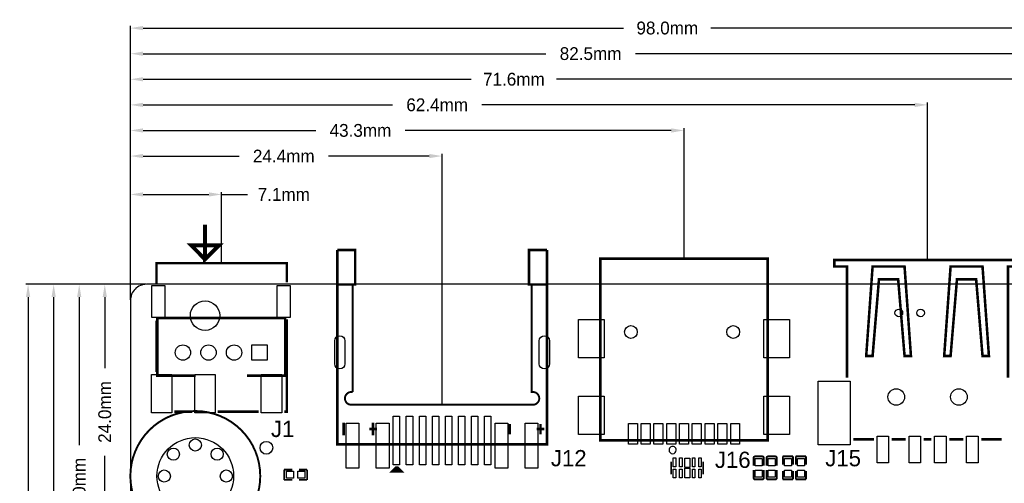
# Model space of a CAD drawing. Extents: x -9 to 263, y -9 to 91.
# Tile 4 of 16: x -9 to 68, y 54 to 91. Entities that reach past the tile are written whole.
import ezdxf
from ezdxf.enums import TextEntityAlignment as Align

# ---------------------------------------------------------------- set-up
doc = ezdxf.new("R2010")
doc.units = 0
doc.header["$MEASUREMENT"] = 0
doc.layers.get('0').update_dxf_attribs({"linetype": 'CONTINUOUS'})
doc.layers.get('Defpoints').update_dxf_attribs({"linetype": 'CONTINUOUS'})
for name, color, linetype in [('OUTLINE', 6, 'CONTINUOUS'), ('SILKSCREEN_TOP', 7, 'CONTINUOUS'), ('TOP', 3, 'CONTINUOUS')]:
    doc.layers.add(name, color=color, linetype=linetype)
doc.dimstyles.get("Standard").update_dxf_attribs({"dimtxt": 0.18, "dimasz": 0.18, "dimexe": 0.18, "dimexo": 0.0625, "dimgap": 0.09, "dimtad": 0, "dimtih": 1, "dimtoh": 1, "dimdec": 4, "dimzin": 0, "dimdsep": 46, "dimtxsty": 'STANDARD', "dimcen": 0.09, "dimadec": 0, "dimazin": 0, "dimtfac": 1, "dimtdec": 4, "dimtofl": 0, "dimtmove": 0, "dimatfit": 3, "dimfxl": 1, "dimtolj": 1, "dimtzin": 0, "dimarcsym": 0})

# ---------------------------------------------------------------- blocks, each defined once
blk = doc.blocks.new('*D16')
at = {"color": 0, "linetype": 'Continuous', "lineweight": -2, "transparency": 16777216}
for p, q in [((0, 68.769), (0, 77.18)), ((7.142, 71.691), (7.142, 77.18)), ((1, 77), (6.142, 77)), ((7.142, 77), (9.167, 77))]:
    blk.add_line(p, q, dxfattribs=at)
at = {"color": 0, "linetype": 'Continuous', "transparency": 16777216}
for points in [[(1, 77.167), (1, 76.833), (0, 77)], [(6.142, 77.167), (6.142, 76.833), (7.142, 77)]]:
    blk.add_solid(points, dxfattribs=at)
at = {"layer": 'Defpoints', "color": 0, "linetype": 'Continuous', "transparency": 16777216}
for p in [(7.142, 77), (7.142, 71.628), (0, 68.707)]:
    blk.add_point(p, dxfattribs=at)
at = {"color": 0, "linetype": 'Continuous', "transparency": 16777216, "insert": (12, 77), "char_height": 1, "attachment_point": 5}
blk.add_mtext('\\A1;7.1mm', dxfattribs=at)
blk = doc.blocks.new('*D17')
at = {"color": 0, "linetype": 'Continuous', "lineweight": -2, "transparency": 16777216}
for p, q in [((0, 68.769), (0, 80.18)), ((24.384, 60.623), (24.384, 80.18)), ((1, 80), (8.5, 80)), ((23.384, 80), (15.5, 80))]:
    blk.add_line(p, q, dxfattribs=at)
at = {"color": 0, "linetype": 'Continuous', "transparency": 16777216}
for points in [[(1, 80.167), (1, 79.833), (0, 80)], [(23.384, 80.167), (23.384, 79.833), (24.384, 80)]]:
    blk.add_solid(points, dxfattribs=at)
at = {"layer": 'Defpoints', "color": 0, "linetype": 'Continuous', "transparency": 16777216}
for p in [(24.384, 80), (0, 68.707), (24.384, 60.561)]:
    blk.add_point(p, dxfattribs=at)
at = {"color": 0, "linetype": 'Continuous', "transparency": 16777216, "insert": (12, 80), "char_height": 1, "attachment_point": 5}
blk.add_mtext('\\A1;24.4mm', dxfattribs=at)
blk = doc.blocks.new('*D18')
at = {"color": 0, "linetype": 'Continuous', "lineweight": -2, "transparency": 16777216}
for p, q in [((0, 68.769), (0, 82.18)), ((1, 82), (14.5, 82)), ((42.307, 82), (21.5, 82)), ((43.307, 72.047), (43.307, 82.18))]:
    blk.add_line(p, q, dxfattribs=at)
at = {"color": 0, "linetype": 'Continuous', "transparency": 16777216}
for points in [[(1, 82.167), (1, 81.833), (0, 82)], [(42.307, 82.167), (42.307, 81.833), (43.307, 82)]]:
    blk.add_solid(points, dxfattribs=at)
at = {"layer": 'Defpoints', "color": 0, "linetype": 'Continuous', "transparency": 16777216}
for p in [(43.307, 82), (43.307, 71.985), (0, 68.707)]:
    blk.add_point(p, dxfattribs=at)
at = {"color": 0, "linetype": 'Continuous', "transparency": 16777216, "insert": (18, 82), "char_height": 1, "attachment_point": 5}
blk.add_mtext('\\A1;43.3mm', dxfattribs=at)
blk = doc.blocks.new('*D19')
at = {"color": 0, "linetype": 'Continuous', "lineweight": -2, "transparency": 16777216}
for p, q in [((0, 68.769), (0, 84.18)), ((1, 84), (20.5, 84)), ((61.357, 84), (27.5, 84)), ((62.357, 71.931), (62.357, 84.18))]:
    blk.add_line(p, q, dxfattribs=at)
at = {"color": 0, "linetype": 'Continuous', "transparency": 16777216}
for points in [[(1, 84.167), (1, 83.833), (0, 84)], [(61.357, 84.167), (61.357, 83.833), (62.357, 84)]]:
    blk.add_solid(points, dxfattribs=at)
at = {"layer": 'Defpoints', "color": 0, "linetype": 'Continuous', "transparency": 16777216}
for p in [(62.357, 84), (62.357, 71.869), (0, 68.707)]:
    blk.add_point(p, dxfattribs=at)
at = {"color": 0, "linetype": 'Continuous', "transparency": 16777216, "insert": (24, 84), "char_height": 1, "attachment_point": 5}
blk.add_mtext('\\A1;62.4mm', dxfattribs=at)
blk = doc.blocks.new('*D20')
at = {"color": 0, "linetype": 'Continuous', "lineweight": -2, "transparency": 16777216}
for p, q in [((0, 68.769), (0, 86.18)), ((1, 86), (26.667, 86)), ((70.628, 86), (33.333, 86)), ((71.628, 69.988), (71.628, 86.18))]:
    blk.add_line(p, q, dxfattribs=at)
at = {"color": 0, "linetype": 'Continuous', "transparency": 16777216}
for points in [[(1, 86.167), (1, 85.833), (0, 86)], [(70.628, 86.167), (70.628, 85.833), (71.628, 86)]]:
    blk.add_solid(points, dxfattribs=at)
at = {"layer": 'Defpoints', "color": 0, "linetype": 'Continuous', "transparency": 16777216}
for p in [(71.628, 86), (71.628, 69.926), (0, 68.707)]:
    blk.add_point(p, dxfattribs=at)
at = {"color": 0, "linetype": 'Continuous', "transparency": 16777216, "insert": (30, 86), "char_height": 1, "attachment_point": 5}
blk.add_mtext('\\A1;71.6mm', dxfattribs=at)
blk = doc.blocks.new('*D21')
at = {"color": 0, "linetype": 'Continuous', "lineweight": -2, "transparency": 16777216}
for p, q in [((0, 68.769), (0, 88.18)), ((1, 88), (32.5, 88)), ((81.478, 88), (39.5, 88)), ((82.478, 71.915), (82.478, 88.18))]:
    blk.add_line(p, q, dxfattribs=at)
at = {"color": 0, "linetype": 'Continuous', "transparency": 16777216}
for points in [[(1, 88.167), (1, 87.833), (0, 88)], [(81.478, 88.167), (81.478, 87.833), (82.478, 88)]]:
    blk.add_solid(points, dxfattribs=at)
at = {"layer": 'Defpoints', "color": 0, "linetype": 'Continuous', "transparency": 16777216}
for p in [(82.478, 88), (82.478, 71.852), (0, 68.707)]:
    blk.add_point(p, dxfattribs=at)
at = {"color": 0, "linetype": 'Continuous', "transparency": 16777216, "insert": (36, 88), "char_height": 1, "attachment_point": 5}
blk.add_mtext('\\A1;82.5mm', dxfattribs=at)
blk = doc.blocks.new('*D22')
at = {"color": 0, "linetype": 'Continuous', "lineweight": -2, "transparency": 16777216}
for p, q in [((0, 68.769), (0, 90.18)), ((98.044, 71.939), (98.044, 90.18)), ((1, 90), (38.583, 90)), ((97.044, 90), (45.417, 90))]:
    blk.add_line(p, q, dxfattribs=at)
at = {"color": 0, "linetype": 'Continuous', "transparency": 16777216}
for points in [[(1, 90.167), (1, 89.833), (0, 90)], [(97.044, 90.167), (97.044, 89.833), (98.044, 90)]]:
    blk.add_solid(points, dxfattribs=at)
at = {"layer": 'Defpoints', "color": 0, "linetype": 'Continuous', "transparency": 16777216}
for p in [(98.044, 90), (98.044, 71.877), (0, 68.707)]:
    blk.add_point(p, dxfattribs=at)
at = {"color": 0, "linetype": 'Continuous', "transparency": 16777216, "insert": (42, 90), "char_height": 1, "attachment_point": 5}
blk.add_mtext('\\A1;98.0mm', dxfattribs=at)
blk = doc.blocks.new('*D23')
at = {"color": 0, "linetype": 'Continuous', "lineweight": -2, "transparency": 16777216}
for p, q in [((1.208, 69.977), (-2.18, 69.977)), ((-2, 68.977), (-2, 63.417)), ((-2, 46.974), (-2, 56.583)), ((0.032, 45.974), (-2.18, 45.974))]:
    blk.add_line(p, q, dxfattribs=at)
at = {"color": 0, "linetype": 'Continuous', "transparency": 16777216}
for points in [[(-2.167, 68.977), (-1.833, 68.977), (-2, 69.977)], [(-2.167, 46.974), (-1.833, 46.974), (-2, 45.974)]]:
    blk.add_solid(points, dxfattribs=at)
at = {"layer": 'Defpoints', "color": 0, "linetype": 'Continuous', "transparency": 16777216}
for p in [(1.27, 69.977), (-2, 45.974), (0.094, 45.974)]:
    blk.add_point(p, dxfattribs=at)
at = {"color": 0, "linetype": 'Continuous', "transparency": 16777216, "insert": (-2, 60), "char_height": 1, "attachment_point": 5, "rotation": 90}
blk.add_mtext('\\A1;24.0mm', dxfattribs=at)
blk = doc.blocks.new('*D24')
at = {"color": 0, "linetype": 'Continuous', "lineweight": -2, "transparency": 16777216}
for p, q in [((1.208, 69.977), (-4.18, 69.977)), ((-4, 68.977), (-4, 57.417)), ((-4, 35.989), (-4, 50.583)), ((-0.062, 34.989), (-4.18, 34.989))]:
    blk.add_line(p, q, dxfattribs=at)
at = {"color": 0, "linetype": 'Continuous', "transparency": 16777216}
for points in [[(-4.167, 68.977), (-3.833, 68.977), (-4, 69.977)], [(-4.167, 35.989), (-3.833, 35.989), (-4, 34.989)]]:
    blk.add_solid(points, dxfattribs=at)
at = {"layer": 'Defpoints', "color": 0, "linetype": 'Continuous', "transparency": 16777216}
for p in [(1.27, 69.977), (-4, 34.989), (0, 34.989)]:
    blk.add_point(p, dxfattribs=at)
at = {"color": 0, "linetype": 'Continuous', "transparency": 16777216, "insert": (-4, 54), "char_height": 1, "attachment_point": 5, "rotation": 90}
blk.add_mtext('\\A1;35.0mm', dxfattribs=at)
blk = doc.blocks.new('*D25')
at = {"color": 0, "linetype": 'Continuous', "lineweight": -2, "transparency": 16777216}
for p, q in [((1.208, 69.977), (-6.18, 69.977)), ((-6, 68.977), (-6, 51.5)), ((-6, 25.638), (-6, 44.5)), ((0.032, 24.638), (-6.18, 24.638))]:
    blk.add_line(p, q, dxfattribs=at)
at = {"color": 0, "linetype": 'Continuous', "transparency": 16777216}
for points in [[(-6.167, 68.977), (-5.833, 68.977), (-6, 69.977)], [(-6.167, 25.638), (-5.833, 25.638), (-6, 24.638)]]:
    blk.add_solid(points, dxfattribs=at)
at = {"layer": 'Defpoints', "color": 0, "linetype": 'Continuous', "transparency": 16777216}
for p in [(1.27, 69.977), (-6, 24.638), (0.094, 24.638)]:
    blk.add_point(p, dxfattribs=at)
at = {"color": 0, "linetype": 'Continuous', "transparency": 16777216, "insert": (-6, 48), "char_height": 1, "attachment_point": 5, "rotation": 90}
blk.add_mtext('\\A1;45.3mm', dxfattribs=at)
blk = doc.blocks.new('*D26')
at = {"color": 0, "linetype": 'Continuous', "lineweight": -2, "transparency": 16777216}
for p, q in [((1.208, 69.977), (-8.18, 69.977)), ((-8, 68.977), (-8, 45.417)), ((-8, 14.97), (-8, 38.583)), ((0.032, 13.97), (-8.18, 13.97))]:
    blk.add_line(p, q, dxfattribs=at)
at = {"color": 0, "linetype": 'Continuous', "transparency": 16777216}
for points in [[(-8.167, 68.977), (-7.833, 68.977), (-8, 69.977)], [(-8.167, 14.97), (-7.833, 14.97), (-8, 13.97)]]:
    blk.add_solid(points, dxfattribs=at)
at = {"layer": 'Defpoints', "color": 0, "linetype": 'Continuous', "transparency": 16777216}
for p in [(1.27, 69.977), (-8, 13.97), (0.094, 13.97)]:
    blk.add_point(p, dxfattribs=at)
at = {"color": 0, "linetype": 'Continuous', "transparency": 16777216, "insert": (-8, 42), "char_height": 1, "attachment_point": 5, "rotation": 90}
blk.add_mtext('\\A1;56.0mm', dxfattribs=at)

msp = doc.modelspace()

# ---------------------------------------------------------------- linework, layer by layer
at = {"layer": 'OUTLINE'}
msp.add_lwpolyline([(1.27, 0), (103.759, 0, 0.414214), (105.029, 1.27), (105.029, 68.707, 0.414214), (103.759, 69.977), (1.27, 69.977, 0.414214), (0, 68.707), (0, 1.27, 0.414214), (1.27, 0)], format="xyb", dxfattribs=at)
at = {"layer": 'OUTLINE', "const_width": 0.150012}
for points in [[(17.383989, 61.560989), (17.383989, 69.960998), (16.383991, 69.960998)], [(31.383986, 60.560991), (17.383989, 60.560991)]]:
    msp.add_lwpolyline(points, dxfattribs=at)
for points in [[(31.383986, 60.560991), (31.483986, 60.560991, 0.414215), (31.983985, 61.06099, 0.414218), (31.483986, 61.560989), (31.383986, 61.560989), (31.383986, 69.960998), (32.383984, 69.960998)], [(17.383989, 60.560991), (17.283989, 60.560991, -0.41421), (16.78399, 61.06099, -0.414213), (17.283989, 61.560989), (17.383989, 61.560989)]]:
    msp.add_lwpolyline(points, format="xyb", dxfattribs=at)
at = {"layer": 'SILKSCREEN_TOP'}
for points, const_width in [([(5.842, 74.627994), (5.842, 71.927999), (6.941998, 73.027997), (4.742002, 73.027997), (5.842, 71.927999)], 0.299999), ([(16.183991, 72.660993), (17.583988, 72.660993), (17.583988, 69.960998), (16.183991, 69.960998)], 0.2), ([(32.583984, 72.660993), (32.583984, 57.460998), (16.183991, 57.460998), (16.183991, 72.660993)], 0.2), ([(32.583984, 72.660993), (31.183986, 72.660993), (31.183986, 69.960998), (32.583984, 69.960998)], 0.2), ([(2.042008, 70.028003), (2.042008, 71.628), (12.242013, 71.628), (12.242013, 70.128003)], 0.2), ([(43.307, 57.785), (36.757, 57.785), (36.757, 71.984997), (49.857, 71.984997), (49.857, 57.785), (43.307, 57.785)], 0.2), ([(68.657013, 62.668988), (68.657013, 71.368996), (69.657011, 71.368996), (69.657011, 71.868995), (55.057015, 71.868995), (55.057015, 71.368996), (56.057013, 71.368996), (56.057013, 62.668988)], 0.2), ([(60.557004, 71.368996), (58.057009, 71.368996), (57.55701, 64.368985), (58.057009, 64.368985), (58.557008, 70.368998), (60.057005, 70.368998), (60.557004, 64.368985), (61.057003, 64.368985), (60.557004, 71.368996)], 0.2), ([(66.657017, 71.368996), (64.156996, 71.368996), (63.656997, 64.368985), (64.156996, 64.368985), (64.656995, 70.368998), (66.157018, 70.368998), (66.657017, 64.368985), (67.157016, 64.368985), (66.657017, 71.368996)], 0.2), ([(2.042008, 67.128009), (2.042008, 63.127992)], 0.2), ([(9.111996, 62.843004), (12.112015, 62.843004), (12.112015, 67.34302), (2.11201, 67.34302), (2.11201, 62.843004), (5.112004, 62.843004)], 0.2), ([(12.242013, 67.228009), (12.242013, 60.027998), (12.042013, 60.027998)], 0.2), ([(3.442005, 60.027998), (4.842002, 60.027998)], 0.2), ([(6.841998, 60.027998), (10.041992, 60.027998)], 0.2), ([(16.68399, 58.160996), (16.68399, 59.160994)], 0.2), ([(19.283985, 58.660995), (18.683986, 58.660995)], 0.2), ([(18.983985, 58.160996), (18.983985, 59.160994)], 0.2), ([(29.683989, 58.260996), (29.683989, 59.060994)], 0.2), ([(32.383984, 58.660995), (31.783985, 58.660995)], 0.2), ([(32.083985, 58.260996), (32.083985, 59.060994)], 0.2), ([(58.157008, 57.868998), (56.557012, 57.868998)], 0.2), ([(60.657003, 57.868998), (59.557006, 57.868998)], 0.2), ([(62.656999, 57.868998), (62.057001, 57.868998)], 0.2), ([(65.15702, 57.868998), (64.056997, 57.868998)], 0.2), ([(66.557017, 57.868998), (68.157014, 57.868998)], 0.2), ([(48.748696, 56.398897), (48.748696, 55.801209)], 0.150012), ([(48.875696, 56.525897), (49.421999, 56.525897)], 0.150012), ([(49.548999, 56.398897), (49.548999, 55.801209)], 0.150012), ([(49.764696, 56.398897), (49.764696, 55.801209)], 0.150012), ([(49.891696, 56.525897), (50.437999, 56.525897)], 0.150012), ([(50.564999, 56.398897), (50.564999, 55.801209)], 0.150012), ([(51.834999, 56.525897), (51.035001, 56.525897)], 0.150089), ([(51.035001, 56.525897), (51.035001, 55.875911)], 0.150089), ([(51.834999, 55.875911), (51.834999, 56.525897)], 0.150089), ([(52.850999, 56.525897), (52.051001, 56.525897)], 0.150089), ([(52.051001, 56.525897), (52.051001, 55.875911)], 0.150089), ([(52.850999, 55.875911), (52.850999, 56.525897)], 0.150089), ([(12.678689, 55.492599), (12.028703, 55.492599)], 0.150089), ([(12.028703, 55.492599), (12.028703, 54.692601)], 0.150089), ([(13.178511, 55.492599), (13.828497, 55.492599)], 0.150089), ([(13.828497, 55.492599), (13.828497, 54.692601)], 0.150089), ([(20.883982, 55.661001), (20.683982, 55.461002), (21.083981, 55.461002), (21.183981, 55.361002), (20.483982, 55.361002), (20.783982, 55.661001), (20.883982, 55.661001), (21.183981, 55.361002), (20.483982, 55.361002)], 0.2), ([(42.311117, 56.126101), (42.311117, 55.126103)], 0.127), ([(44.810909, 56.126101), (44.810909, 55.126103)], 0.127), ([(48.748696, 54.853103), (48.748696, 55.450689)], 0.150012), ([(49.548999, 54.853103), (49.548999, 55.450689)], 0.150012), ([(49.764696, 54.853103), (49.764696, 55.450689)], 0.150012), ([(50.564999, 54.853103), (50.564999, 55.450689)], 0.150012), ([(12.028703, 54.692601), (12.678689, 54.692601)], 0.150089), ([(13.828497, 54.692601), (13.178511, 54.692601)], 0.150089), ([(49.421999, 54.726103), (48.875696, 54.726103)], 0.150012), ([(50.437999, 54.726103), (49.891696, 54.726103)], 0.150012), ([(51.035001, 54.726103), (51.035001, 55.376089)], 0.150089), ([(51.834999, 54.726103), (51.035001, 54.726103)], 0.150089), ([(51.834999, 55.376089), (51.834999, 54.726103)], 0.150089), ([(52.051001, 54.726103), (52.051001, 55.376089)], 0.150089), ([(52.850999, 54.726103), (52.051001, 54.726103)], 0.150089), ([(52.850999, 55.376089), (52.850999, 54.726103)], 0.150089)]:
    msp.add_lwpolyline(points, dxfattribs=dict(at, const_width=const_width))
for points, const_width in [([(5.08, 60.071, -0.414213), (10.16, 54.991, -0.414214), (5.08, 49.911, -0.414214), (0, 54.991, -0.414213), (5.08, 60.071)], 0.1524), ([(48.748696, 56.398897, -0.414253), (48.875696, 56.525897)], 0.150012), ([(49.421999, 56.525897, -0.414331), (49.548999, 56.398897)], 0.150012), ([(49.764696, 56.398897, -0.414253), (49.891696, 56.525897)], 0.150012), ([(50.437999, 56.525897, -0.414331), (50.564999, 56.398897)], 0.150012), ([(48.875696, 54.726103, -0.414253), (48.748696, 54.853103)], 0.150012), ([(49.548999, 54.853103, -0.414331), (49.421999, 54.726103)], 0.150012), ([(49.891696, 54.726103, -0.414253), (49.764696, 54.853103)], 0.150012), ([(50.564999, 54.853103, -0.414331), (50.437999, 54.726103)], 0.150012)]:
    msp.add_lwpolyline(points, format="xyb", dxfattribs=dict(at, const_width=const_width))
msp.add_lwpolyline([(42.701997, 57.023, 1), (42.134018, 57.022986, 1)], format="xyb", close=True, dxfattribs=at)
at = {"layer": 'TOP'}
for points in [[(1.691996, 69.878308), (2.691994, 69.878308), (2.691994, 67.378313), (1.691996, 67.378313)], [(11.49129, 69.878308), (12.491288, 69.878308), (12.491288, 67.378313), (11.49129, 67.378313)], [(37.057, 67.234994), (37.057, 64.235), (35.057004, 64.235), (35.057004, 67.234994)], [(51.556996, 67.234994), (51.556996, 64.235), (49.557, 64.235), (49.557, 67.234994)], [(9.511995, 64.043001), (9.511995, 65.242999), (10.711993, 65.242999), (10.711993, 64.043001)], [(1.640942, 62.927408), (3.240837, 62.927408), (3.240837, 59.927414), (1.640942, 59.927414)], [(5.042052, 62.927408), (6.641948, 62.927408), (6.641948, 59.927414), (5.042052, 59.927414)], [(10.241458, 62.927408), (11.841353, 62.927408), (11.841353, 59.927414), (10.241458, 59.927414)], [(56.306987, 62.419001), (56.306987, 57.419011), (53.806992, 57.419011), (53.806992, 62.419001)], [(37.057, 61.235006), (37.057, 58.235012), (35.057004, 58.235012), (35.057004, 61.235006)], [(51.556996, 61.235006), (51.556996, 58.235012), (49.557, 58.235012), (49.557, 61.235006)], [(21.064004, 59.660993), (21.064004, 55.861001), (20.564005, 55.861001), (20.564005, 59.660993)], [(22.083992, 59.660993), (22.083992, 55.861001), (21.583993, 55.861001), (21.583993, 59.660993)], [(23.104005, 59.660993), (23.104005, 55.861001), (22.604006, 55.861001), (22.604006, 59.660993)], [(24.123993, 59.660993), (24.123993, 55.861001), (23.623994, 55.861001), (23.623994, 59.660993)], [(25.144006, 59.660993), (25.144006, 55.861001), (24.644007, 55.861001), (24.644007, 59.660993)], [(26.163994, 59.660993), (26.163994, 55.861001), (25.663995, 55.861001), (25.663995, 59.660993)], [(27.184007, 59.660993), (27.184007, 55.861001), (26.684008, 55.861001), (26.684008, 59.660993)], [(28.203995, 59.660993), (28.203995, 55.861001), (27.703996, 55.861001), (27.703996, 59.660993)], [(17.883988, 59.110994), (17.883988, 55.611001), (16.88399, 55.611001), (16.88399, 59.110994)], [(20.233996, 59.110994), (20.233996, 55.611001), (19.233998, 55.611001), (19.233998, 59.110994)], [(29.534002, 59.110994), (29.534002, 55.611001), (28.534004, 55.611001), (28.534004, 59.110994)], [(31.88401, 59.110994), (31.88401, 55.611001), (30.884012, 55.611001), (30.884012, 59.110994)], [(39.657007, 59.084997), (39.657007, 57.485001), (38.957009, 57.485001), (38.957009, 59.084997)], [(40.657005, 59.084997), (40.657005, 57.485001), (39.957007, 57.485001), (39.957007, 59.084997)], [(41.657003, 59.084997), (41.657003, 57.485001), (40.957005, 57.485001), (40.957005, 59.084997)], [(42.657001, 59.084997), (42.657001, 57.485001), (41.957003, 57.485001), (41.957003, 59.084997)], [(43.656999, 59.084997), (43.656999, 57.485001), (42.957001, 57.485001), (42.957001, 59.084997)], [(44.656997, 59.084997), (44.656997, 57.485001), (43.956999, 57.485001), (43.956999, 59.084997)], [(45.656995, 59.084997), (45.656995, 57.485001), (44.956997, 57.485001), (44.956997, 59.084997)], [(46.656993, 59.084997), (46.656993, 57.485001), (45.956995, 57.485001), (45.956995, 59.084997)], [(47.656991, 59.084997), (47.656991, 57.485001), (46.956993, 57.485001), (46.956993, 59.084997)], [(59.307006, 58.118997), (59.307006, 56.019001), (58.407008, 56.019001), (58.407008, 58.118997)], [(61.807001, 58.118997), (61.807001, 56.019001), (60.907003, 56.019001), (60.907003, 58.118997)], [(63.806997, 58.118997), (63.806997, 56.019001), (62.906999, 56.019001), (62.906999, 58.118997)], [(66.306992, 58.118997), (66.306992, 56.019001), (65.406994, 56.019001), (65.406994, 58.118997)], [(42.461002, 55.723384), (42.461002, 56.403392), (42.661002, 56.403392), (42.661002, 55.723384)], [(42.961103, 55.723384), (42.961103, 56.403392), (43.161102, 56.403392), (43.161102, 55.723384)], [(43.361, 55.646193), (43.361, 56.396204), (43.761, 56.396204), (43.761, 55.646193)], [(43.960898, 55.723384), (43.960898, 56.403392), (44.160897, 56.403392), (44.160897, 55.723384)], [(44.460998, 55.723384), (44.460998, 56.403392), (44.660998, 56.403392), (44.660998, 55.723384)], [(48.873994, 56.351094), (49.424006, 56.351094), (49.424006, 55.801082), (48.873994, 55.801082)], [(49.889994, 56.351094), (50.440006, 56.351094), (50.440006, 55.801082), (49.889994, 55.801082)], [(51.159994, 56.351094), (51.710006, 56.351094), (51.710006, 55.801082), (51.159994, 55.801082)], [(52.175994, 56.351094), (52.726006, 56.351094), (52.726006, 55.801082), (52.175994, 55.801082)], [(42.461002, 54.848608), (42.461002, 55.528616), (42.661002, 55.528616), (42.661002, 54.848608)], [(42.961103, 54.848608), (42.961103, 55.528616), (43.161102, 55.528616), (43.161102, 54.848608)], [(43.361, 54.855796), (43.361, 55.605807), (43.761, 55.605807), (43.761, 54.855796)], [(43.960898, 54.848608), (43.960898, 55.528616), (44.160897, 55.528616), (44.160897, 54.848608)], [(44.460998, 54.848608), (44.460998, 55.528616), (44.660998, 55.528616), (44.660998, 54.848608)], [(12.203506, 54.817594), (12.203506, 55.367606), (12.753518, 55.367606), (12.753518, 54.817594)], [(13.103682, 54.817594), (13.103682, 55.367606), (13.653694, 55.367606), (13.653694, 54.817594)], [(48.873994, 55.450918), (49.424006, 55.450918), (49.424006, 54.900906), (48.873994, 54.900906)], [(49.889994, 55.450918), (50.440006, 55.450918), (50.440006, 54.900906), (49.889994, 54.900906)], [(51.159994, 55.450918), (51.710006, 55.450918), (51.710006, 54.900906), (51.159994, 54.900906)], [(52.175994, 55.450918), (52.726006, 55.450918), (52.726006, 54.900906), (52.175994, 54.900906)]]:
    msp.add_lwpolyline(points, close=True, dxfattribs=at)
for points in [[(15.983991, 63.76101), (15.983991, 65.561007, -1), (16.78399, 65.561007), (16.78399, 63.76101, -1)], [(31.98401, 63.76101), (31.98401, 65.561007, -1), (32.784009, 65.561007), (32.784009, 63.76101, -1)]]:
    msp.add_lwpolyline(points, format="xyb", close=True, dxfattribs=at)
for centre, radius in [((5.842, 67.528389), 1.149998), ((60.1091, 67.7418), 0.299949), ((61.8109, 67.7418), 0.299949), ((39.155091, 66.253106), 0.499999), ((47.1551, 66.253106), 0.499999), ((4.112006, 64.643), 0.599999), ((6.112002, 64.643), 0.599999), ((8.111998, 64.643), 0.599999), ((59.906992, 61.168991), 0.649999), ((64.807008, 61.168991), 0.649999), ((5.08, 54.991), 2.999994), ((5.08, 57.415989), 0.475005), ((3.364992, 56.706008), 0.475005), ((6.795008, 56.706008), 0.475005), ((10.6426, 57.2008), 0.50038), ((2.655011, 54.991), 0.475005), ((7.504989, 54.991), 0.475005), ((7.504989, 54.991), 0.475005)]:
    msp.add_circle(centre, radius, dxfattribs=at)

# ---------------------------------------------------------------- texts
at = {"layer": 'SILKSCREEN_TOP', "width": 1.02}
for s, p in [('J1', (12.827, 58.039)), ('J12', (35.687, 55.753)), ('J15', (57.15, 55.753)), ('J16', (48.514, 55.626))]:
    msp.add_text(s, height=1.27, dxfattribs=at).set_placement(p, align=Align.RIGHT)

# ---------------------------------------------------------------- dimensions: what is measured, and where the dimension line sits
at = {"linetype": 'Continuous'}
for base, p2, picture, middle in [((98.044, 90), (98.044, 71.87692), '*D22', (42, 90)), ((82.478003, 88), (82.478003, 71.852003), '*D21', (36, 88)), ((71.628, 86), (71.628, 69.925997), '*D20', (30, 86)), ((62.357013, 84), (62.357013, 71.868995), '*D19', (24, 84)), ((43.307, 82), (43.307, 71.984997), '*D18', (18, 82)), ((24.383987, 80), (24.383987, 60.560991), '*D17', (12, 80)), ((7.14201, 77), (7.14201, 71.628), '*D16', (12, 77))]:
    dim = msp.add_linear_dim(base=base, p1=(0, 68.707), p2=p2, dimstyle='Standard', override={"dimtxt": 1, "dimasz": 1, "dimgap": 1, "dimdec": 1, "dimpost": 'mm'}, dxfattribs=at)
    dim.commit()
    dim.dimension.update_dxf_attribs({"geometry": picture, "text_midpoint": middle, "dimtype": 160})
for base, p2, picture, middle in [((-8, 13.97), (0.094005, 13.97), '*D26', (-8, 42)), ((-6, 24.638), (0.094005, 24.638), '*D25', (-6, 48)), ((-4, 34.9885), (0, 34.9885), '*D24', (-4, 54)), ((-2, 45.974), (0.094005, 45.974), '*D23', (-2, 60))]:
    dim = msp.add_linear_dim(base=base, p1=(1.27, 69.977), p2=p2, angle=90, dimstyle='Standard', override={"dimtxt": 1, "dimasz": 1, "dimgap": 1, "dimdec": 1, "dimpost": 'mm'}, dxfattribs=at)
    dim.commit()
    dim.dimension.update_dxf_attribs({"geometry": picture, "text_midpoint": middle, "dimtype": 160, "text_rotation": 90})

doc.saveas('drawing.dxf')
